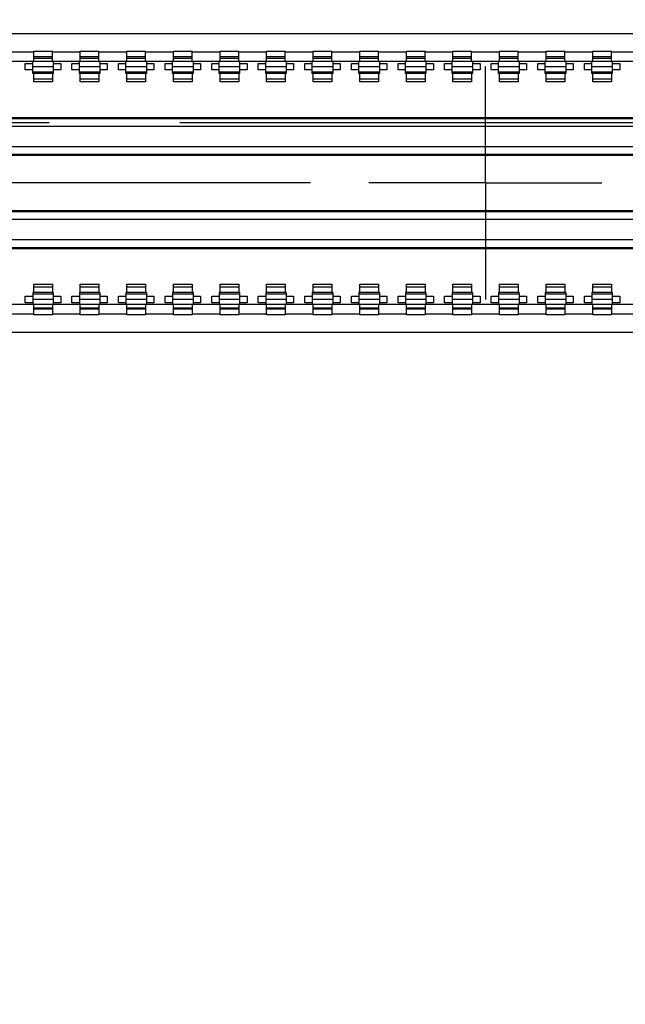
# Model space of a CAD drawing. Header units: inches. Extents: x 0 to 34, y 0 to 22.
# Tile 28 of 33: x 23.053 to 23.703, y 16.002 to 17.059. Entities that reach past the tile are written whole.
import ezdxf

# ---------------------------------------------------------------- set-up
doc = ezdxf.new("R2010")
doc.units = ezdxf.units.IN
doc.header["$LTSCALE"] = 1.87
doc.header["$MEASUREMENT"] = 0
doc.linetypes.add('CENTER', pattern=[0.6, 0.375, -0.075, 0.075, -0.075])
doc.layers.get('0').update_dxf_attribs({"linetype": 'CONTINUOUS'})
doc.layers.add('02___PRT_ALL_AXES', color=7, linetype='CONTINUOUS')
doc.layers.add('DIMENSIONS', color=7, linetype='CONTINUOUS')
doc.styles.get("Standard").update_dxf_attribs({"font": 'txt', "width": 0.8})
doc.dimstyles.new('DIMSTYLE_2', dxfattribs={"dimtxt": 0.125, "dimasz": 0.18, "dimexe": 0.18, "dimexo": 0.0625, "dimgap": 0.09, "dimtad": 0, "dimtih": 1, "dimtoh": 1, "dimdec": 3, "dimzin": 4, "dimdsep": 46, "dimtxsty": 'STANDARD', "dimblk": '_FILLED', "dimblk1": '_FILLED', "dimblk2": '_FILLED', "dimcen": 0.09, "dimadec": 0, "dimazin": 0, "dimtp": 0.01, "dimtm": 0.01, "dimtfac": 1, "dimtdec": 3, "dimtofl": 0, "dimtmove": 0, "dimatfit": 3, "dimldrblk": '_FILLED', "dimfxl": 1, "dimtolj": 1, "dimtzin": 4, "dimarcsym": 0})

# ---------------------------------------------------------------- blocks, each defined once
blk = doc.blocks.new('*D51')
at = {"layer": 'DIMENSIONS', "color": 2, "linetype": 'CONTINUOUS'}
blk.add_line((23.5526, 17.0716), (23.5526, 17.8125), dxfattribs=at)
at = {"layer": 'DIMENSIONS', "color": 2, "linetype": 'CONTINUOUS', "insert": (23.4901, 17.875), "char_height": 0.125, "width": 1.325, "attachment_point": 1, "rotation": 90, "line_spacing_factor": 0.9}
blk.add_mtext('1.576{\\Ftxt.shx;\\W1.000000;\\H0.125000; }[40.03]', dxfattribs=at)
blk = doc.blocks.new('_FILLED')
at = {"color": 0, "linetype": 'BYBLOCK'}
blk.add_solid([(0, 0), (-1, 0.1736), (-1, -0.1736)], dxfattribs=at)
blk = doc.blocks.new('*D58')
at = {"layer": 'DIMENSIONS', "color": 2, "linetype": 'CONTINUOUS'}
for p, q in [((22.3195, 16.884), (21.9337, 16.7601)), ((23.365, 16.884), (22.3195, 16.884)), ((21.9337, 16.7601), (21.2891, 16.7601))]:
    blk.add_line(p, q, dxfattribs=at)
at = {"layer": 'DIMENSIONS', "color": 2, "linetype": 'CONTINUOUS', "insert": (21.2266, 16.8226), "char_height": 0.125, "width": 1.325, "attachment_point": 3, "line_spacing_factor": 0.9}
blk.add_mtext('3.809{\\Ftxt.shx;\\W1.000000;\\H0.125000; }[96.75]', dxfattribs=at)

msp = doc.modelspace()

# ---------------------------------------------------------------- linework, layer by layer
at = {"color": 7, "linetype": 'CONTINUOUS'}
for p, q in [((22.4548, 17.0444), (24.6838, 17.0444)), ((23.0678, 17.0244), (23.0378, 17.0244)), ((23.0678, 17.0144), (23.0678, 17.0254)), ((23.0678, 17.0254), (23.0878, 17.0254)), ((23.0878, 17.0194), (23.0678, 17.0194)), ((23.0878, 17.0144), (23.0878, 17.0254)), ((23.1178, 17.0244), (23.0878, 17.0244)), ((23.1178, 17.0144), (23.1178, 17.0254)), ((23.1178, 17.0254), (23.1378, 17.0254)), ((23.1378, 17.0194), (23.1178, 17.0194)), ((23.1378, 17.0144), (23.1378, 17.0254)), ((23.1678, 17.0244), (23.1378, 17.0244)), ((23.1678, 17.0144), (23.1678, 17.0254)), ((23.1678, 17.0254), (23.1878, 17.0254)), ((23.1878, 17.0194), (23.1678, 17.0194)), ((23.1878, 17.0144), (23.1878, 17.0254)), ((23.2178, 17.0244), (23.1878, 17.0244)), ((23.2178, 17.0144), (23.2178, 17.0254)), ((23.2178, 17.0254), (23.2378, 17.0254)), ((23.2378, 17.0194), (23.2178, 17.0194)), ((23.2378, 17.0144), (23.2378, 17.0254)), ((23.2678, 17.0244), (23.2378, 17.0244)), ((23.2678, 17.0144), (23.2678, 17.0254)), ((23.2678, 17.0254), (23.2878, 17.0254)), ((23.2878, 17.0194), (23.2678, 17.0194)), ((23.2878, 17.0144), (23.2878, 17.0254)), ((23.3178, 17.0244), (23.2878, 17.0244)), ((23.3178, 17.0144), (23.3178, 17.0254)), ((23.3178, 17.0254), (23.3378, 17.0254)), ((23.3378, 17.0194), (23.3178, 17.0194)), ((23.3378, 17.0144), (23.3378, 17.0254)), ((23.3678, 17.0244), (23.3378, 17.0244)), ((23.3678, 17.0144), (23.3678, 17.0254)), ((23.3678, 17.0254), (23.3878, 17.0254)), ((23.3878, 17.0194), (23.3678, 17.0194)), ((23.3878, 17.0144), (23.3878, 17.0254)), ((23.4178, 17.0244), (23.3878, 17.0244)), ((23.4178, 17.0144), (23.4178, 17.0254)), ((23.4178, 17.0254), (23.4378, 17.0254)), ((23.4378, 17.0194), (23.4178, 17.0194)), ((23.4378, 17.0144), (23.4378, 17.0254)), ((23.4678, 17.0244), (23.4378, 17.0244)), ((23.4678, 17.0144), (23.4678, 17.0254)), ((23.4678, 17.0254), (23.4878, 17.0254)), ((23.4878, 17.0194), (23.4678, 17.0194)), ((23.4878, 17.0144), (23.4878, 17.0254)), ((23.5178, 17.0244), (23.4878, 17.0244)), ((23.5178, 17.0144), (23.5178, 17.0254)), ((23.5178, 17.0254), (23.5378, 17.0254)), ((23.5378, 17.0194), (23.5178, 17.0194)), ((23.5378, 17.0144), (23.5378, 17.0254)), ((23.5678, 17.0244), (23.5378, 17.0244)), ((23.5678, 17.0144), (23.5678, 17.0254)), ((23.5678, 17.0254), (23.5878, 17.0254)), ((23.5878, 17.0194), (23.5678, 17.0194)), ((23.5878, 17.0144), (23.5878, 17.0254)), ((23.6178, 17.0244), (23.5878, 17.0244)), ((23.6178, 17.0144), (23.6178, 17.0254)), ((23.6178, 17.0254), (23.6378, 17.0254)), ((23.6378, 17.0194), (23.6178, 17.0194)), ((23.6378, 17.0144), (23.6378, 17.0254)), ((23.6678, 17.0244), (23.6378, 17.0244)), ((23.6678, 17.0144), (23.6678, 17.0254)), ((23.6678, 17.0254), (23.6878, 17.0254)), ((23.6878, 17.0194), (23.6678, 17.0194)), ((23.6878, 17.0144), (23.6878, 17.0254)), ((23.7178, 17.0244), (23.6878, 17.0244)), ((24.6578, 17.0144), (22.4878, 17.0144)), ((23.0588, 17.0054), (23.0588, 17.0124)), ((23.0588, 17.0124), (23.0668, 17.0124)), ((23.0668, 17.0014), (23.0668, 17.0142)), ((23.0668, 17.0089), (23.0888, 17.0089)), ((23.0678, 17.0181), (23.0878, 17.0181)), ((23.0888, 17.0142), (23.0888, 17.0014)), ((23.0888, 17.0124), (23.0968, 17.0124)), ((23.0968, 17.0124), (23.0968, 17.0054)), ((23.1088, 17.0054), (23.1088, 17.0124)), ((23.1088, 17.0124), (23.1168, 17.0124)), ((23.1168, 17.0014), (23.1168, 17.0142)), ((23.1168, 17.0089), (23.1388, 17.0089)), ((23.1178, 17.0181), (23.1378, 17.0181)), ((23.1388, 17.0142), (23.1388, 17.0014)), ((23.1388, 17.0124), (23.1468, 17.0124)), ((23.1468, 17.0124), (23.1468, 17.0054)), ((23.1588, 17.0054), (23.1588, 17.0124)), ((23.1588, 17.0124), (23.1668, 17.0124)), ((23.1668, 17.0014), (23.1668, 17.0142)), ((23.1668, 17.0089), (23.1888, 17.0089)), ((23.1678, 17.0181), (23.1878, 17.0181)), ((23.1888, 17.0142), (23.1888, 17.0014)), ((23.1888, 17.0124), (23.1968, 17.0124)), ((23.1968, 17.0124), (23.1968, 17.0054)), ((23.2088, 17.0054), (23.2088, 17.0124)), ((23.2088, 17.0124), (23.2168, 17.0124)), ((23.2168, 17.0014), (23.2168, 17.0142)), ((23.2168, 17.0089), (23.2388, 17.0089)), ((23.2178, 17.0181), (23.2378, 17.0181)), ((23.2388, 17.0142), (23.2388, 17.0014)), ((23.2388, 17.0124), (23.2468, 17.0124)), ((23.2468, 17.0124), (23.2468, 17.0054)), ((23.2588, 17.0054), (23.2588, 17.0124)), ((23.2588, 17.0124), (23.2668, 17.0124)), ((23.2668, 17.0014), (23.2668, 17.0142)), ((23.2668, 17.0089), (23.2888, 17.0089)), ((23.2678, 17.0181), (23.2878, 17.0181)), ((23.2888, 17.0142), (23.2888, 17.0014)), ((23.2888, 17.0124), (23.2968, 17.0124)), ((23.2968, 17.0124), (23.2968, 17.0054)), ((23.3088, 17.0054), (23.3088, 17.0124)), ((23.3088, 17.0124), (23.3168, 17.0124)), ((23.3168, 17.0014), (23.3168, 17.0142)), ((23.3168, 17.0089), (23.3388, 17.0089)), ((23.3178, 17.0181), (23.3378, 17.0181)), ((23.3388, 17.0142), (23.3388, 17.0014)), ((23.3388, 17.0124), (23.3468, 17.0124)), ((23.3468, 17.0124), (23.3468, 17.0054)), ((23.3588, 17.0054), (23.3588, 17.0124)), ((23.3588, 17.0124), (23.3668, 17.0124)), ((23.3668, 17.0014), (23.3668, 17.0142)), ((23.3668, 17.0089), (23.3888, 17.0089)), ((23.3678, 17.0181), (23.3878, 17.0181)), ((23.3888, 17.0142), (23.3888, 17.0014)), ((23.3888, 17.0124), (23.3968, 17.0124)), ((23.3968, 17.0124), (23.3968, 17.0054)), ((23.4088, 17.0054), (23.4088, 17.0124)), ((23.4088, 17.0124), (23.4168, 17.0124)), ((23.4168, 17.0014), (23.4168, 17.0142)), ((23.4168, 17.0089), (23.4388, 17.0089)), ((23.4178, 17.0181), (23.4378, 17.0181)), ((23.4388, 17.0142), (23.4388, 17.0014)), ((23.4388, 17.0124), (23.4468, 17.0124)), ((23.4468, 17.0124), (23.4468, 17.0054)), ((23.4588, 17.0054), (23.4588, 17.0124)), ((23.4588, 17.0124), (23.4668, 17.0124)), ((23.4668, 17.0014), (23.4668, 17.0142)), ((23.4668, 17.0089), (23.4888, 17.0089)), ((23.4678, 17.0181), (23.4878, 17.0181)), ((23.4888, 17.0142), (23.4888, 17.0014)), ((23.4888, 17.0124), (23.4968, 17.0124)), ((23.4968, 17.0124), (23.4968, 17.0054)), ((23.5088, 17.0054), (23.5088, 17.0124)), ((23.5088, 17.0124), (23.5168, 17.0124)), ((23.5168, 17.0014), (23.5168, 17.0142)), ((23.5168, 17.0089), (23.5388, 17.0089)), ((23.5178, 17.0181), (23.5378, 17.0181)), ((23.5388, 17.0142), (23.5388, 17.0014)), ((23.5388, 17.0124), (23.5468, 17.0124)), ((23.5468, 17.0124), (23.5468, 17.0054)), ((23.5588, 17.0054), (23.5588, 17.0124)), ((23.5588, 17.0124), (23.5668, 17.0124)), ((23.5668, 17.0014), (23.5668, 17.0142)), ((23.5668, 17.0089), (23.5888, 17.0089)), ((23.5678, 17.0181), (23.5878, 17.0181)), ((23.5888, 17.0142), (23.5888, 17.0014)), ((23.5888, 17.0124), (23.5968, 17.0124)), ((23.5968, 17.0124), (23.5968, 17.0054)), ((23.6088, 17.0054), (23.6088, 17.0124)), ((23.6088, 17.0124), (23.6168, 17.0124)), ((23.6168, 17.0014), (23.6168, 17.0142)), ((23.6168, 17.0089), (23.6388, 17.0089)), ((23.6178, 17.0181), (23.6378, 17.0181)), ((23.6388, 17.0142), (23.6388, 17.0014)), ((23.6388, 17.0124), (23.6468, 17.0124)), ((23.6468, 17.0124), (23.6468, 17.0054)), ((23.6588, 17.0054), (23.6588, 17.0124)), ((23.6588, 17.0124), (23.6668, 17.0124)), ((23.6668, 17.0014), (23.6668, 17.0142)), ((23.6668, 17.0089), (23.6888, 17.0089)), ((23.6678, 17.0181), (23.6878, 17.0181)), ((23.6888, 17.0142), (23.6888, 17.0014)), ((23.6888, 17.0124), (23.6968, 17.0124)), ((23.6968, 17.0124), (23.6968, 17.0054)), ((23.0668, 17.0054), (23.0588, 17.0054)), ((23.0888, 17.0029), (23.0668, 17.0029)), ((23.0888, 17.0014), (23.0668, 17.0014)), ((23.0678, 16.9924), (23.0678, 17.0014)), ((23.0878, 17.0014), (23.0878, 16.9924)), ((23.0968, 17.0054), (23.0888, 17.0054)), ((23.1168, 17.0054), (23.1088, 17.0054)), ((23.1388, 17.0029), (23.1168, 17.0029)), ((23.1388, 17.0014), (23.1168, 17.0014)), ((23.1178, 16.9924), (23.1178, 17.0014)), ((23.1378, 17.0014), (23.1378, 16.9924)), ((23.1468, 17.0054), (23.1388, 17.0054)), ((23.1668, 17.0054), (23.1588, 17.0054)), ((23.1888, 17.0029), (23.1668, 17.0029)), ((23.1888, 17.0014), (23.1668, 17.0014)), ((23.1678, 16.9924), (23.1678, 17.0014)), ((23.1878, 17.0014), (23.1878, 16.9924)), ((23.1968, 17.0054), (23.1888, 17.0054)), ((23.2168, 17.0054), (23.2088, 17.0054)), ((23.2388, 17.0029), (23.2168, 17.0029)), ((23.2388, 17.0014), (23.2168, 17.0014)), ((23.2178, 16.9924), (23.2178, 17.0014)), ((23.2378, 17.0014), (23.2378, 16.9924)), ((23.2468, 17.0054), (23.2388, 17.0054)), ((23.2668, 17.0054), (23.2588, 17.0054)), ((23.2888, 17.0029), (23.2668, 17.0029)), ((23.2888, 17.0014), (23.2668, 17.0014)), ((23.2678, 16.9924), (23.2678, 17.0014)), ((23.2878, 17.0014), (23.2878, 16.9924)), ((23.2968, 17.0054), (23.2888, 17.0054)), ((23.3168, 17.0054), (23.3088, 17.0054)), ((23.3388, 17.0029), (23.3168, 17.0029)), ((23.3388, 17.0014), (23.3168, 17.0014)), ((23.3178, 16.9924), (23.3178, 17.0014)), ((23.3378, 17.0014), (23.3378, 16.9924)), ((23.3468, 17.0054), (23.3388, 17.0054)), ((23.3668, 17.0054), (23.3588, 17.0054)), ((23.3888, 17.0029), (23.3668, 17.0029)), ((23.3888, 17.0014), (23.3668, 17.0014)), ((23.3678, 16.9924), (23.3678, 17.0014)), ((23.3878, 17.0014), (23.3878, 16.9924)), ((23.3968, 17.0054), (23.3888, 17.0054)), ((23.4168, 17.0054), (23.4088, 17.0054)), ((23.4388, 17.0029), (23.4168, 17.0029)), ((23.4388, 17.0014), (23.4168, 17.0014)), ((23.4178, 16.9924), (23.4178, 17.0014)), ((23.4378, 17.0014), (23.4378, 16.9924)), ((23.4468, 17.0054), (23.4388, 17.0054)), ((23.4668, 17.0054), (23.4588, 17.0054)), ((23.4888, 17.0029), (23.4668, 17.0029)), ((23.4888, 17.0014), (23.4668, 17.0014)), ((23.4678, 16.9924), (23.4678, 17.0014)), ((23.4878, 17.0014), (23.4878, 16.9924)), ((23.4968, 17.0054), (23.4888, 17.0054)), ((23.5168, 17.0054), (23.5088, 17.0054)), ((23.5388, 17.0029), (23.5168, 17.0029)), ((23.5388, 17.0014), (23.5168, 17.0014)), ((23.5178, 16.9924), (23.5178, 17.0014)), ((23.5378, 17.0014), (23.5378, 16.9924)), ((23.5468, 17.0054), (23.5388, 17.0054)), ((23.5668, 17.0054), (23.5588, 17.0054)), ((23.5888, 17.0029), (23.5668, 17.0029)), ((23.5888, 17.0014), (23.5668, 17.0014)), ((23.5678, 16.9924), (23.5678, 17.0014)), ((23.5878, 17.0014), (23.5878, 16.9924)), ((23.5968, 17.0054), (23.5888, 17.0054)), ((23.6168, 17.0054), (23.6088, 17.0054)), ((23.6388, 17.0029), (23.6168, 17.0029)), ((23.6388, 17.0014), (23.6168, 17.0014)), ((23.6178, 16.9924), (23.6178, 17.0014)), ((23.6378, 17.0014), (23.6378, 16.9924)), ((23.6468, 17.0054), (23.6388, 17.0054)), ((23.6668, 17.0054), (23.6588, 17.0054)), ((23.6888, 17.0029), (23.6668, 17.0029)), ((23.6888, 17.0014), (23.6668, 17.0014)), ((23.6678, 16.9924), (23.6678, 17.0014)), ((23.6878, 17.0014), (23.6878, 16.9924)), ((23.6968, 17.0054), (23.6888, 17.0054)), ((23.0878, 16.9954), (23.0678, 16.9954)), ((23.0878, 16.9924), (23.0678, 16.9924)), ((23.1378, 16.9954), (23.1178, 16.9954)), ((23.1378, 16.9924), (23.1178, 16.9924)), ((23.1878, 16.9954), (23.1678, 16.9954)), ((23.1878, 16.9924), (23.1678, 16.9924)), ((23.2378, 16.9954), (23.2178, 16.9954)), ((23.2378, 16.9924), (23.2178, 16.9924)), ((23.2878, 16.9954), (23.2678, 16.9954)), ((23.2878, 16.9924), (23.2678, 16.9924)), ((23.3378, 16.9954), (23.3178, 16.9954)), ((23.3378, 16.9924), (23.3178, 16.9924)), ((23.3878, 16.9954), (23.3678, 16.9954)), ((23.3878, 16.9924), (23.3678, 16.9924)), ((23.4378, 16.9954), (23.4178, 16.9954)), ((23.4378, 16.9924), (23.4178, 16.9924)), ((23.4878, 16.9954), (23.4678, 16.9954)), ((23.4878, 16.9924), (23.4678, 16.9924)), ((23.5378, 16.9954), (23.5178, 16.9954)), ((23.5378, 16.9924), (23.5178, 16.9924)), ((23.5878, 16.9954), (23.5678, 16.9954)), ((23.5878, 16.9924), (23.5678, 16.9924)), ((23.6378, 16.9954), (23.6178, 16.9954)), ((23.6378, 16.9924), (23.6178, 16.9924)), ((23.6878, 16.9954), (23.6678, 16.9954)), ((23.6878, 16.9924), (23.6678, 16.9924)), ((24.5178, 16.953), (22.5878, 16.953)), ((22.5878, 16.945), (24.5178, 16.945)), ((22.5888, 16.9544), (24.5168, 16.9544)), ((24.5178, 16.9228), (22.5878, 16.9228)), ((22.5878, 16.9148), (24.5178, 16.9148)), ((24.5168, 16.9134), (22.5888, 16.9134)), ((24.5178, 16.853), (22.5878, 16.853)), ((22.5888, 16.8544), (24.5168, 16.8544)), ((22.5878, 16.845), (24.5178, 16.845)), ((24.5178, 16.8228), (22.5878, 16.8228)), ((22.5878, 16.8148), (24.5178, 16.8148)), ((24.5168, 16.8134), (22.5888, 16.8134)), ((23.0668, 16.7664), (23.0668, 16.7536)), ((23.0888, 16.7664), (23.0668, 16.7664)), ((23.0668, 16.7648), (23.0888, 16.7648)), ((23.0678, 16.7664), (23.0678, 16.7754)), ((23.0678, 16.7754), (23.0878, 16.7754)), ((23.0678, 16.7724), (23.0878, 16.7724)), ((23.0878, 16.7754), (23.0878, 16.7664)), ((23.0888, 16.7664), (23.0888, 16.7536)), ((23.1168, 16.7664), (23.1168, 16.7536)), ((23.1388, 16.7664), (23.1168, 16.7664)), ((23.1168, 16.7648), (23.1388, 16.7648)), ((23.1178, 16.7664), (23.1178, 16.7754)), ((23.1178, 16.7754), (23.1378, 16.7754)), ((23.1178, 16.7724), (23.1378, 16.7724)), ((23.1378, 16.7754), (23.1378, 16.7664)), ((23.1388, 16.7664), (23.1388, 16.7536)), ((23.1668, 16.7664), (23.1668, 16.7536)), ((23.1888, 16.7664), (23.1668, 16.7664)), ((23.1668, 16.7648), (23.1888, 16.7648)), ((23.1678, 16.7664), (23.1678, 16.7754)), ((23.1678, 16.7754), (23.1878, 16.7754)), ((23.1678, 16.7724), (23.1878, 16.7724)), ((23.1878, 16.7754), (23.1878, 16.7664)), ((23.1888, 16.7664), (23.1888, 16.7536)), ((23.2168, 16.7664), (23.2168, 16.7536)), ((23.2388, 16.7664), (23.2168, 16.7664)), ((23.2168, 16.7648), (23.2388, 16.7648)), ((23.2178, 16.7664), (23.2178, 16.7754)), ((23.2178, 16.7754), (23.2378, 16.7754)), ((23.2178, 16.7724), (23.2378, 16.7724)), ((23.2378, 16.7754), (23.2378, 16.7664)), ((23.2388, 16.7664), (23.2388, 16.7536)), ((23.2668, 16.7664), (23.2668, 16.7536)), ((23.2888, 16.7664), (23.2668, 16.7664)), ((23.2668, 16.7648), (23.2888, 16.7648)), ((23.2678, 16.7664), (23.2678, 16.7754)), ((23.2678, 16.7754), (23.2878, 16.7754)), ((23.2678, 16.7724), (23.2878, 16.7724)), ((23.2878, 16.7754), (23.2878, 16.7664)), ((23.2888, 16.7664), (23.2888, 16.7536)), ((23.3168, 16.7664), (23.3168, 16.7536)), ((23.3388, 16.7664), (23.3168, 16.7664)), ((23.3168, 16.7648), (23.3388, 16.7648)), ((23.3178, 16.7664), (23.3178, 16.7754)), ((23.3178, 16.7754), (23.3378, 16.7754)), ((23.3178, 16.7724), (23.3378, 16.7724)), ((23.3378, 16.7754), (23.3378, 16.7664)), ((23.3388, 16.7664), (23.3388, 16.7536)), ((23.3668, 16.7664), (23.3668, 16.7536)), ((23.3888, 16.7664), (23.3668, 16.7664)), ((23.3668, 16.7648), (23.3888, 16.7648)), ((23.3678, 16.7664), (23.3678, 16.7754)), ((23.3678, 16.7754), (23.3878, 16.7754)), ((23.3678, 16.7724), (23.3878, 16.7724)), ((23.3878, 16.7754), (23.3878, 16.7664)), ((23.3888, 16.7664), (23.3888, 16.7536)), ((23.4168, 16.7664), (23.4168, 16.7536)), ((23.4388, 16.7664), (23.4168, 16.7664)), ((23.4168, 16.7648), (23.4388, 16.7648)), ((23.4178, 16.7664), (23.4178, 16.7754)), ((23.4178, 16.7754), (23.4378, 16.7754)), ((23.4178, 16.7724), (23.4378, 16.7724)), ((23.4378, 16.7754), (23.4378, 16.7664)), ((23.4388, 16.7664), (23.4388, 16.7536)), ((23.4668, 16.7664), (23.4668, 16.7536)), ((23.4888, 16.7664), (23.4668, 16.7664)), ((23.4668, 16.7648), (23.4888, 16.7648)), ((23.4678, 16.7664), (23.4678, 16.7754)), ((23.4678, 16.7754), (23.4878, 16.7754)), ((23.4678, 16.7724), (23.4878, 16.7724)), ((23.4878, 16.7754), (23.4878, 16.7664)), ((23.4888, 16.7664), (23.4888, 16.7536)), ((23.5168, 16.7664), (23.5168, 16.7536)), ((23.5388, 16.7664), (23.5168, 16.7664)), ((23.5168, 16.7648), (23.5388, 16.7648)), ((23.5178, 16.7664), (23.5178, 16.7754)), ((23.5178, 16.7754), (23.5378, 16.7754)), ((23.5178, 16.7724), (23.5378, 16.7724)), ((23.5378, 16.7754), (23.5378, 16.7664)), ((23.5388, 16.7664), (23.5388, 16.7536)), ((23.5668, 16.7664), (23.5668, 16.7536)), ((23.5888, 16.7664), (23.5668, 16.7664)), ((23.5668, 16.7648), (23.5888, 16.7648)), ((23.5678, 16.7664), (23.5678, 16.7754)), ((23.5678, 16.7754), (23.5878, 16.7754)), ((23.5678, 16.7724), (23.5878, 16.7724)), ((23.5878, 16.7754), (23.5878, 16.7664)), ((23.5888, 16.7664), (23.5888, 16.7536)), ((23.6168, 16.7664), (23.6168, 16.7536)), ((23.6388, 16.7664), (23.6168, 16.7664)), ((23.6168, 16.7648), (23.6388, 16.7648)), ((23.6178, 16.7664), (23.6178, 16.7754)), ((23.6178, 16.7754), (23.6378, 16.7754)), ((23.6178, 16.7724), (23.6378, 16.7724)), ((23.6378, 16.7754), (23.6378, 16.7664)), ((23.6388, 16.7664), (23.6388, 16.7536)), ((23.6668, 16.7664), (23.6668, 16.7536)), ((23.6888, 16.7664), (23.6668, 16.7664)), ((23.6668, 16.7648), (23.6888, 16.7648)), ((23.6678, 16.7664), (23.6678, 16.7754)), ((23.6678, 16.7754), (23.6878, 16.7754)), ((23.6678, 16.7724), (23.6878, 16.7724)), ((23.6878, 16.7754), (23.6878, 16.7664)), ((23.6888, 16.7664), (23.6888, 16.7536)), ((23.0588, 16.7554), (23.0588, 16.7624)), ((23.0588, 16.7624), (23.0668, 16.7624)), ((23.0668, 16.7554), (23.0588, 16.7554)), ((23.0888, 16.7589), (23.0668, 16.7589)), ((23.0888, 16.7624), (23.0968, 16.7624)), ((23.0968, 16.7554), (23.0888, 16.7554)), ((23.0968, 16.7624), (23.0968, 16.7554)), ((23.1088, 16.7554), (23.1088, 16.7624)), ((23.1088, 16.7624), (23.1168, 16.7624)), ((23.1168, 16.7554), (23.1088, 16.7554)), ((23.1388, 16.7589), (23.1168, 16.7589)), ((23.1388, 16.7624), (23.1468, 16.7624)), ((23.1468, 16.7554), (23.1388, 16.7554)), ((23.1468, 16.7624), (23.1468, 16.7554)), ((23.1588, 16.7554), (23.1588, 16.7624)), ((23.1588, 16.7624), (23.1668, 16.7624)), ((23.1668, 16.7554), (23.1588, 16.7554)), ((23.1888, 16.7589), (23.1668, 16.7589)), ((23.1888, 16.7624), (23.1968, 16.7624)), ((23.1968, 16.7554), (23.1888, 16.7554)), ((23.1968, 16.7624), (23.1968, 16.7554)), ((23.2088, 16.7554), (23.2088, 16.7624)), ((23.2088, 16.7624), (23.2168, 16.7624)), ((23.2168, 16.7554), (23.2088, 16.7554)), ((23.2388, 16.7589), (23.2168, 16.7589)), ((23.2388, 16.7624), (23.2468, 16.7624)), ((23.2468, 16.7554), (23.2388, 16.7554)), ((23.2468, 16.7624), (23.2468, 16.7554)), ((23.2588, 16.7554), (23.2588, 16.7624)), ((23.2588, 16.7624), (23.2668, 16.7624)), ((23.2668, 16.7554), (23.2588, 16.7554)), ((23.2888, 16.7589), (23.2668, 16.7589)), ((23.2888, 16.7624), (23.2968, 16.7624)), ((23.2968, 16.7554), (23.2888, 16.7554)), ((23.2968, 16.7624), (23.2968, 16.7554)), ((23.3088, 16.7554), (23.3088, 16.7624)), ((23.3088, 16.7624), (23.3168, 16.7624)), ((23.3168, 16.7554), (23.3088, 16.7554)), ((23.3388, 16.7589), (23.3168, 16.7589)), ((23.3388, 16.7624), (23.3468, 16.7624)), ((23.3468, 16.7554), (23.3388, 16.7554)), ((23.3468, 16.7624), (23.3468, 16.7554)), ((23.3588, 16.7554), (23.3588, 16.7624)), ((23.3588, 16.7624), (23.3668, 16.7624)), ((23.3668, 16.7554), (23.3588, 16.7554)), ((23.3888, 16.7589), (23.3668, 16.7589)), ((23.3888, 16.7624), (23.3968, 16.7624)), ((23.3968, 16.7554), (23.3888, 16.7554)), ((23.3968, 16.7624), (23.3968, 16.7554)), ((23.4088, 16.7554), (23.4088, 16.7624)), ((23.4088, 16.7624), (23.4168, 16.7624)), ((23.4168, 16.7554), (23.4088, 16.7554)), ((23.4388, 16.7589), (23.4168, 16.7589)), ((23.4388, 16.7624), (23.4468, 16.7624)), ((23.4468, 16.7554), (23.4388, 16.7554)), ((23.4468, 16.7624), (23.4468, 16.7554)), ((23.4588, 16.7554), (23.4588, 16.7624)), ((23.4588, 16.7624), (23.4668, 16.7624)), ((23.4668, 16.7554), (23.4588, 16.7554)), ((23.4888, 16.7589), (23.4668, 16.7589)), ((23.4888, 16.7624), (23.4968, 16.7624)), ((23.4968, 16.7554), (23.4888, 16.7554)), ((23.4968, 16.7624), (23.4968, 16.7554)), ((23.5088, 16.7554), (23.5088, 16.7624)), ((23.5088, 16.7624), (23.5168, 16.7624)), ((23.5168, 16.7554), (23.5088, 16.7554)), ((23.5388, 16.7589), (23.5168, 16.7589)), ((23.5388, 16.7624), (23.5468, 16.7624)), ((23.5468, 16.7554), (23.5388, 16.7554)), ((23.5468, 16.7624), (23.5468, 16.7554)), ((23.5588, 16.7554), (23.5588, 16.7624)), ((23.5588, 16.7624), (23.5668, 16.7624)), ((23.5668, 16.7554), (23.5588, 16.7554)), ((23.5888, 16.7589), (23.5668, 16.7589)), ((23.5888, 16.7624), (23.5968, 16.7624)), ((23.5968, 16.7554), (23.5888, 16.7554)), ((23.5968, 16.7624), (23.5968, 16.7554)), ((23.6088, 16.7554), (23.6088, 16.7624)), ((23.6088, 16.7624), (23.6168, 16.7624)), ((23.6168, 16.7554), (23.6088, 16.7554)), ((23.6388, 16.7589), (23.6168, 16.7589)), ((23.6388, 16.7624), (23.6468, 16.7624)), ((23.6468, 16.7554), (23.6388, 16.7554)), ((23.6468, 16.7624), (23.6468, 16.7554)), ((23.6588, 16.7554), (23.6588, 16.7624)), ((23.6588, 16.7624), (23.6668, 16.7624)), ((23.6668, 16.7554), (23.6588, 16.7554)), ((23.6888, 16.7589), (23.6668, 16.7589)), ((23.6888, 16.7624), (23.6968, 16.7624)), ((23.6968, 16.7554), (23.6888, 16.7554)), ((23.6968, 16.7624), (23.6968, 16.7554)), ((24.6578, 16.7534), (22.4878, 16.7534)), ((23.0678, 16.7424), (23.0678, 16.7534)), ((23.0878, 16.7496), (23.0678, 16.7496)), ((23.0878, 16.7484), (23.0678, 16.7484)), ((23.0878, 16.7534), (23.0878, 16.7424)), ((23.1178, 16.7424), (23.1178, 16.7534)), ((23.1378, 16.7496), (23.1178, 16.7496)), ((23.1378, 16.7484), (23.1178, 16.7484)), ((23.1378, 16.7534), (23.1378, 16.7424)), ((23.1678, 16.7424), (23.1678, 16.7534)), ((23.1878, 16.7496), (23.1678, 16.7496)), ((23.1878, 16.7484), (23.1678, 16.7484)), ((23.1878, 16.7534), (23.1878, 16.7424)), ((23.2178, 16.7424), (23.2178, 16.7534)), ((23.2378, 16.7496), (23.2178, 16.7496)), ((23.2378, 16.7484), (23.2178, 16.7484)), ((23.2378, 16.7534), (23.2378, 16.7424)), ((23.2678, 16.7424), (23.2678, 16.7534)), ((23.2878, 16.7496), (23.2678, 16.7496)), ((23.2878, 16.7484), (23.2678, 16.7484)), ((23.2878, 16.7534), (23.2878, 16.7424)), ((23.3178, 16.7424), (23.3178, 16.7534)), ((23.3378, 16.7496), (23.3178, 16.7496)), ((23.3378, 16.7484), (23.3178, 16.7484)), ((23.3378, 16.7534), (23.3378, 16.7424)), ((23.3678, 16.7424), (23.3678, 16.7534)), ((23.3878, 16.7496), (23.3678, 16.7496)), ((23.3878, 16.7484), (23.3678, 16.7484)), ((23.3878, 16.7534), (23.3878, 16.7424)), ((23.4178, 16.7424), (23.4178, 16.7534)), ((23.4378, 16.7496), (23.4178, 16.7496)), ((23.4378, 16.7484), (23.4178, 16.7484)), ((23.4378, 16.7534), (23.4378, 16.7424)), ((23.4678, 16.7424), (23.4678, 16.7534)), ((23.4878, 16.7496), (23.4678, 16.7496)), ((23.4878, 16.7484), (23.4678, 16.7484)), ((23.4878, 16.7534), (23.4878, 16.7424)), ((23.5178, 16.7424), (23.5178, 16.7534)), ((23.5378, 16.7496), (23.5178, 16.7496)), ((23.5378, 16.7484), (23.5178, 16.7484)), ((23.5378, 16.7534), (23.5378, 16.7424)), ((23.5678, 16.7424), (23.5678, 16.7534)), ((23.5878, 16.7496), (23.5678, 16.7496)), ((23.5878, 16.7484), (23.5678, 16.7484)), ((23.5878, 16.7534), (23.5878, 16.7424)), ((23.6178, 16.7424), (23.6178, 16.7534)), ((23.6378, 16.7496), (23.6178, 16.7496)), ((23.6378, 16.7484), (23.6178, 16.7484)), ((23.6378, 16.7534), (23.6378, 16.7424)), ((23.6678, 16.7424), (23.6678, 16.7534)), ((23.6878, 16.7496), (23.6678, 16.7496)), ((23.6878, 16.7484), (23.6678, 16.7484)), ((23.6878, 16.7534), (23.6878, 16.7424)), ((23.0378, 16.7434), (23.0678, 16.7434)), ((23.0878, 16.7424), (23.0678, 16.7424)), ((23.0878, 16.7434), (23.1178, 16.7434)), ((23.1378, 16.7424), (23.1178, 16.7424)), ((23.1378, 16.7434), (23.1678, 16.7434)), ((23.1878, 16.7424), (23.1678, 16.7424)), ((23.1878, 16.7434), (23.2178, 16.7434)), ((23.2378, 16.7424), (23.2178, 16.7424)), ((23.2378, 16.7434), (23.2678, 16.7434)), ((23.2878, 16.7424), (23.2678, 16.7424)), ((23.2878, 16.7434), (23.3178, 16.7434)), ((23.3378, 16.7424), (23.3178, 16.7424)), ((23.3378, 16.7434), (23.3678, 16.7434)), ((23.3878, 16.7424), (23.3678, 16.7424)), ((23.3878, 16.7434), (23.4178, 16.7434)), ((23.4378, 16.7424), (23.4178, 16.7424)), ((23.4378, 16.7434), (23.4678, 16.7434)), ((23.4878, 16.7424), (23.4678, 16.7424)), ((23.4878, 16.7434), (23.5178, 16.7434)), ((23.5378, 16.7424), (23.5178, 16.7424)), ((23.5378, 16.7434), (23.5678, 16.7434)), ((23.5878, 16.7424), (23.5678, 16.7424)), ((23.5878, 16.7434), (23.6178, 16.7434)), ((23.6378, 16.7424), (23.6178, 16.7424)), ((23.6378, 16.7434), (23.6678, 16.7434)), ((23.6878, 16.7424), (23.6678, 16.7424)), ((23.6878, 16.7434), (23.7178, 16.7434)), ((24.6838, 16.7234), (22.4548, 16.7234))]:
    msp.add_line(p, q, dxfattribs=at)
at = {"layer": '02___PRT_ALL_AXES', "color": 7, "linetype": 'CENTER'}
for p, q in [((23.5526, 16.884), (23.5526, 17.0091)), ((22.1026, 16.949), (24.8765, 16.949)), ((23.5526, 16.884), (23.4275, 16.884)), ((23.5526, 16.884), (23.5526, 16.7589)), ((23.5526, 16.884), (23.6777, 16.884))]:
    msp.add_line(p, q, dxfattribs=at)

# ---------------------------------------------------------------- dimensions: what is measured, and where the dimension line sits
at = {"layer": 'DIMENSIONS', "color": 2, "linetype": 'CONTINUOUS'}
for feature_location, offset, dtype, origin, picture, middle in [((23.5526, 17.0716), (0, 0.7409), 1, (21.9766, 17.0091), '*D51', (23.5526, 18.5375)), ((23.365, 16.884), (-2.0759, -0.1239), 0, (23.4275, 13.075), '*D58', (20.2641, 16.7601))]:
    dim = msp.add_ordinate_dim(feature_location=feature_location, offset=offset, dtype=dtype, origin=origin, dimstyle='DIMSTYLE_2', dxfattribs=at)
    dim.commit()
    dim.dimension.update_dxf_attribs({"geometry": picture, "text_midpoint": middle})

doc.saveas('drawing.dxf')
